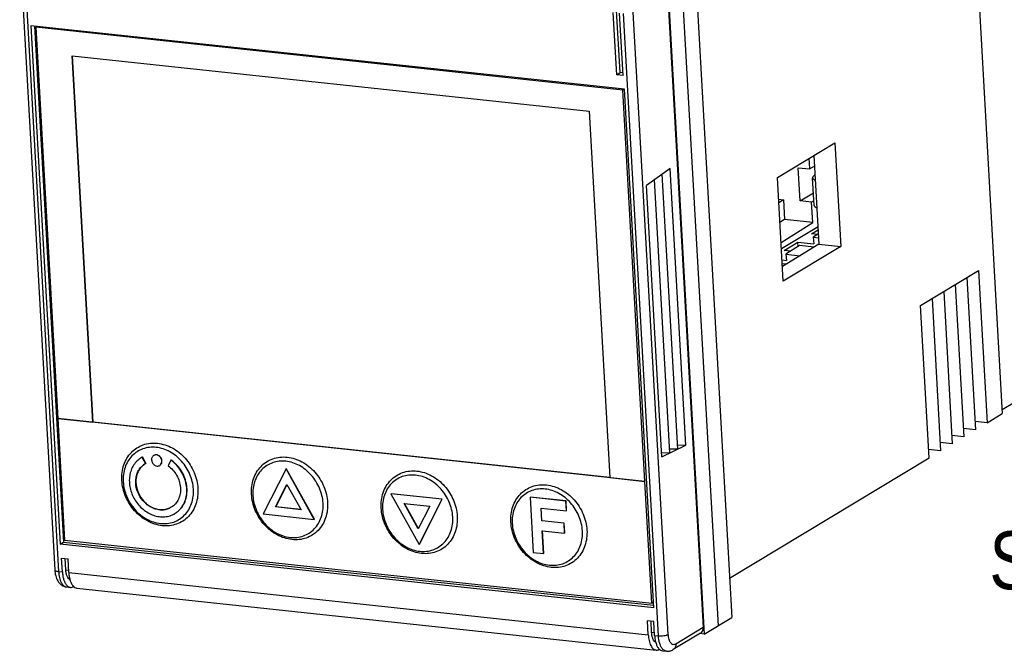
# Model space of a CAD drawing. Header units: millimetres. Extents: x 0 to 420, y 0 to 297.
# Tile 24 of 26: x 266 to 368, y 166 to 232. Entities that reach past the tile are written whole.
import ezdxf

# ---------------------------------------------------------------- set-up
doc = ezdxf.new("R2010")
doc.units = ezdxf.units.MM
doc.header["$LTSCALE"] = 23.1
doc.layers.get('0').update_dxf_attribs({"linetype": 'CONTINUOUS'})
doc.layers.add('3_ALL_AXES', color=7, linetype='CONTINUOUS')
doc.styles.get("Standard").update_dxf_attribs({"font": 'txt', "width": 0.85})

msp = doc.modelspace()

# ---------------------------------------------------------------- linework, layer by layer
at = {"color": 7, "linetype": 'CONTINUOUS'}
for p, q in [((363.71397, 254.43527), (367.30092, 190.75666)), ((265.67905, 238.98142), (269.3063, 174.58732)), ((335.45163, 238.3337), (339.32069, 169.64666)), ((334.03621, 237.47983), (337.90528, 168.79279)), ((332.6208, 236.62596), (336.48986, 167.93892)), ((332.59033, 235.86778), (336.37879, 168.61172)), ((266.84736, 230.90437), (269.87007, 177.24262)), ((328.2318, 224.3244), (266.84736, 230.90437)), ((267.21546, 230.86491), (270.22392, 177.45609)), ((267.48978, 230.83551), (267.34517, 230.74827)), ((267.34517, 230.74827), (269.62631, 190.25154)), ((328.06956, 224.23906), (267.34517, 230.74827)), ((273.25657, 189.8624), (271.12053, 227.78337)), ((271.12053, 227.78337), (324.58439, 222.05243)), ((273.26365, 189.86667), (271.1276, 227.78764)), ((328.21417, 224.32629), (328.06956, 224.23906)), ((330.3507, 183.74232), (328.06956, 224.23906)), ((331.25451, 170.66265), (328.2318, 224.3244)), ((324.58439, 222.05243), (326.72044, 184.13146)), ((344.0447, 215.19682), (349.98945, 218.78306)), ((349.98945, 218.78306), (350.59399, 208.05071)), ((347.38879, 216.07503), (347.32673, 217.17675)), ((347.83186, 217.48147), (348.34953, 208.2913)), ((346.20071, 216.20238), (347.38879, 216.07503)), ((346.39416, 212.76803), (346.20071, 216.20238)), ((347.89391, 216.37975), (347.38879, 216.07503)), ((344.64924, 204.46447), (344.0447, 215.19682)), ((344.1721, 212.9351), (344.68206, 212.88044)), ((344.68206, 212.88044), (344.19202, 212.58158)), ((344.68206, 212.88044), (344.79758, 210.82976)), ((346.39416, 212.76803), (347.77914, 213.60354)), ((347.58224, 212.64068), (346.39416, 212.76803)), ((347.82512, 212.78719), (347.58224, 212.64068)), ((347.70179, 210.51845), (347.58224, 212.64068)), ((344.79758, 210.82976), (344.30753, 210.5309)), ((347.70179, 210.51845), (344.79758, 210.82976)), ((344.42302, 208.48061), (347.70179, 210.51845)), ((348.24858, 210.08344), (344.46142, 207.79879)), ((347.56855, 209.34495), (348.26646, 209.76597)), ((348.18398, 209.27898), (347.56855, 209.34495)), ((348.29018, 209.34498), (347.76363, 209.01772)), ((347.76363, 209.01772), (348.31192, 208.95894)), ((347.76363, 209.01772), (347.80325, 208.3142)), ((348.34953, 208.2913), (344.5647, 205.96537)), ((350.59399, 208.05071), (344.64924, 204.46447)), ((344.73772, 207.63721), (346.15314, 208.49108)), ((346.34962, 208.13887), (344.93561, 207.26003)), ((346.15314, 208.49108), (347.80325, 208.3142)), ((346.17895, 208.0328), (346.15314, 208.49108)), ((347.8413, 207.97897), (346.34962, 208.13887)), ((348.34953, 208.2913), (350.59399, 208.05071)), ((345.4241, 207.56364), (344.73772, 207.63721)), ((344.93561, 207.26003), (346.4136, 207.1016)), ((344.93561, 207.26003), (344.97242, 206.60646)), ((344.52589, 206.65433), (344.97242, 206.60646)), ((344.98591, 206.22422), (344.54747, 206.27122)), ((358.84178, 201.92925), (364.8573, 205.55819)), ((363.6542, 204.8324), (364.54086, 189.09162)), ((364.8573, 205.55819), (365.74396, 189.81741)), ((362.45109, 204.10661), (363.33775, 188.36583)), ((361.24799, 203.38082), (362.13465, 187.64004)), ((359.72844, 186.18847), (358.84178, 201.92925)), ((360.04489, 202.65504), (360.93155, 186.91426)), ((379.13197, 198.28737), (367.27948, 191.13721)), ((365.74396, 189.81741), (367.30092, 190.75666)), ((269.62631, 190.25154), (269.61215, 190.243)), ((269.61215, 190.243), (270.32148, 177.65037)), ((330.33654, 183.73378), (269.61215, 190.243)), ((269.62631, 190.25154), (273.25657, 189.8624)), ((273.26365, 189.86667), (273.25657, 189.8624)), ((326.72751, 184.13573), (273.26365, 189.86667)), ((365.74396, 189.81741), (364.49242, 189.95156)), ((363.33775, 188.36583), (362.08621, 188.49999)), ((364.54086, 189.09162), (363.28931, 189.22577)), ((362.13465, 187.64004), (360.88311, 187.7742)), ((360.93155, 186.91426), (359.68, 187.04841)), ((339.09022, 173.7382), (359.72844, 186.18847)), ((326.72044, 184.13146), (330.3507, 183.74232)), ((330.3507, 183.74232), (330.33654, 183.73378)), ((331.04587, 171.14116), (330.33654, 183.73378)), ((318.48128, 182.11538), (318.46713, 182.10684)), ((322.17737, 181.70913), (318.46713, 182.10684)), ((318.46713, 182.10684), (318.78955, 176.38292)), ((322.19153, 181.71766), (318.48128, 182.11538)), ((322.19153, 181.71766), (322.17737, 181.70913)), ((322.23516, 180.68325), (322.17737, 181.70913)), ((322.24931, 180.69179), (322.19153, 181.71766)), ((319.60035, 180.96568), (322.23516, 180.68325)), ((319.67346, 179.66779), (319.60035, 180.96568)), ((319.68761, 179.67633), (319.6145, 180.97422)), ((322.24931, 180.69179), (322.23516, 180.68325)), ((319.68761, 179.67633), (319.67346, 179.66779)), ((321.97847, 179.42071), (319.67346, 179.66779)), ((321.99262, 179.42925), (319.68761, 179.67633)), ((321.99262, 179.42925), (321.97847, 179.42071)), ((322.03626, 178.39484), (321.97847, 179.42071)), ((322.05041, 178.40338), (321.99262, 179.42925)), ((319.73124, 178.64192), (322.03626, 178.39484)), ((319.86498, 176.26764), (319.73124, 178.64192)), ((319.87914, 176.27618), (319.7454, 178.65046)), ((322.05041, 178.40338), (322.03626, 178.39484)), ((269.87007, 177.24262), (270.22392, 177.45609)), ((331.25451, 170.66265), (269.87007, 177.24262)), ((270.22392, 177.45609), (331.24026, 170.91558)), ((270.32148, 177.65037), (331.04587, 171.14116)), ((318.78955, 176.38292), (319.86498, 176.26764)), ((319.87914, 176.27618), (319.86498, 176.26764)), ((270.09728, 174.37358), (270.01668, 175.80456)), ((270.01668, 175.80456), (270.67673, 175.73381)), ((270.45114, 174.58705), (270.38478, 175.76511)), ((270.75733, 174.30283), (270.67673, 175.73381)), ((270.52301, 172.81925), (270.91904, 172.7768)), ((271.57908, 172.70605), (331.51142, 166.28173)), ((331.22158, 171.24716), (331.04587, 171.14116)), ((331.26911, 169.23875), (330.60906, 169.3095)), ((330.68966, 167.87852), (330.60906, 169.3095)), ((331.04352, 168.09198), (330.97716, 169.27004)), ((331.34971, 167.80777), (331.26911, 169.23875)), ((336.48986, 167.93892), (339.32069, 169.64666)), ((336.10615, 168.04028), (333.27532, 166.33254)), ((336.48986, 167.93892), (336.02138, 167.98914)), ((332.17146, 166.21098), (332.56749, 166.16853))]:
    msp.add_line(p, q, dxfattribs=at)
at = {"color": 9, "linetype": 'CONTINUOUS'}
for p, q in [((266.07401, 238.81014), (269.70126, 174.41603)), ((332.75964, 167.90803), (329.13239, 232.30213)), ((331.74574, 167.76531), (328.11849, 232.15942)), ((347.90435, 215.43362), (347.94747, 215.429)), ((336.37879, 168.61172), (333.54796, 166.90398))]:
    msp.add_line(p, q, dxfattribs=at)
at = {"color": 3, "linetype": 'CONTINUOUS'}
for p, q in [((347.85253, 212.30062), (347.69132, 215.16258)), ((347.90435, 215.43362), (347.9458, 215.45862))]:
    msp.add_line(p, q, dxfattribs=at)
for points, knots in [([(347.90435, 215.43362), (347.87131, 215.41369), (347.81271, 215.3738), (347.74236, 215.30607), (347.69885, 215.23579), (347.69004, 215.18551), (347.69133, 215.16258)], [0, 0, 0, 0, 0.321587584, 0.588599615, 0.808607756, 1, 1, 1, 1]), ([(347.69133, 215.16258), (347.69203, 215.15024), (347.69651, 215.12503), (347.71212, 215.08853), (347.73637, 215.05319), (347.78231, 215.00519), (347.86249, 214.9497), (347.93605, 214.91505), (347.97729, 214.89822)], [0, 0, 0, 0, 0.090864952, 0.186137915, 0.289611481, 0.404094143, 0.672678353, 1, 1, 1, 1]), ([(347.85254, 212.30062), (347.85324, 212.28828), (347.85773, 212.26307), (347.87333, 212.22657), (347.89758, 212.19123), (347.94352, 212.14323), (348.0237, 212.08774), (348.09726, 212.05309), (348.1385, 212.03626)], [0, 0, 0, 0, 0.090864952, 0.186137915, 0.289611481, 0.404094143, 0.672678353, 1, 1, 1, 1])]:
    msp.add_open_spline(points, degree=3, knots=knots, dxfattribs=at)
at = {"color": 7, "linetype": 'CONTINUOUS'}
for points, knots in [([(276.24472, 183.84268), (276.22927, 184.11698), (276.24655, 184.66053), (276.4237, 185.44223), (276.74639, 186.14856), (277.2032, 186.75112), (277.77712, 187.22504), (278.44501, 187.55046), (279.17931, 187.71435), (279.9502, 187.71132), (280.72748, 187.54303), (281.4817, 187.21726), (282.18479, 186.74726), (282.81074, 186.15125), (283.33626, 185.45184), (283.74191, 184.67527), (284.01216, 183.85095), (284.0964, 183.28182), (284.11231, 182.99933)], [0, 0, 0, 0, 0.063963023, 0.125765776, 0.185432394, 0.243380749, 0.300309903, 0.35712356, 0.41474559, 0.473943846, 0.535198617, 0.598647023, 0.664095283, 0.73107397, 0.79892154, 0.866860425, 0.934129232, 1, 1, 1, 1]), ([(283.64601, 182.93367), (283.61644, 183.45863), (283.42453, 184.25105), (282.92976, 185.19673), (282.29063, 186.04848), (281.46115, 186.72156), (280.52248, 187.12665), (279.80502, 187.28209), (279.09365, 187.28486), (278.41598, 187.13362), (277.79961, 186.83333), (277.26996, 186.39596), (276.84839, 185.83986), (276.55062, 185.18802), (276.3873, 184.46663), (276.37122, 183.96508), (276.38548, 183.71195)], [0, 0, 0, 0, 0.13277452, 0.200784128, 0.268699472, 0.400765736, 0.464276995, 0.525592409, 0.584849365, 0.642528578, 0.699398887, 0.756385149, 0.814391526, 0.874120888, 0.935977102, 1, 1, 1, 1]), ([(289.65689, 182.40499), (289.64144, 182.6793), (289.65872, 183.22284), (289.83587, 184.00454), (290.15856, 184.71087), (290.61537, 185.31344), (291.18929, 185.78736), (291.85717, 186.11277), (292.59148, 186.27666), (293.36237, 186.27363), (294.13965, 186.10534), (294.89387, 185.77957), (295.59696, 185.30957), (296.22291, 184.71356), (296.74843, 184.01415), (297.15408, 183.23758), (297.42433, 182.41326), (297.50857, 181.84413), (297.52448, 181.56164)], [0, 0, 0, 0, 0.063963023, 0.125765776, 0.185432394, 0.243380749, 0.300309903, 0.35712356, 0.41474559, 0.473943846, 0.535198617, 0.598647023, 0.664095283, 0.73107397, 0.79892154, 0.866860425, 0.934129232, 1, 1, 1, 1]), ([(297.05818, 181.49598), (297.02861, 182.02094), (296.8367, 182.81336), (296.34193, 183.75904), (295.7028, 184.61079), (294.87332, 185.28388), (293.93465, 185.68897), (293.21719, 185.8444), (292.50582, 185.84717), (291.82815, 185.69593), (291.21178, 185.39564), (290.68213, 184.95827), (290.26056, 184.40217), (289.96279, 183.75033), (289.79947, 183.02894), (289.78339, 182.52739), (289.79765, 182.27426)], [0, 0, 0, 0, 0.13277452, 0.200784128, 0.268699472, 0.400765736, 0.464276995, 0.525592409, 0.584849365, 0.642528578, 0.699398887, 0.756385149, 0.814391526, 0.874120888, 0.935977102, 1, 1, 1, 1]), ([(303.06906, 180.9673), (303.05361, 181.24161), (303.07089, 181.78515), (303.24804, 182.56685), (303.57073, 183.27318), (304.02754, 183.87575), (304.60146, 184.34967), (305.26934, 184.67508), (306.00365, 184.83897), (306.77454, 184.83595), (307.55182, 184.66765), (308.30604, 184.34188), (309.00913, 183.87188), (309.63508, 183.27587), (310.16059, 182.57647), (310.56625, 181.79989), (310.8365, 180.97557), (310.92074, 180.40644), (310.93665, 180.12395)], [0, 0, 0, 0, 0.063963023, 0.125765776, 0.185432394, 0.243380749, 0.300309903, 0.35712356, 0.41474559, 0.473943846, 0.535198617, 0.598647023, 0.664095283, 0.73107397, 0.79892154, 0.866860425, 0.934129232, 1, 1, 1, 1]), ([(310.47035, 180.05829), (310.44077, 180.58325), (310.24887, 181.37568), (309.7541, 182.32135), (309.11497, 183.1731), (308.28549, 183.84619), (307.34681, 184.25128), (306.62936, 184.40671), (305.91798, 184.40948), (305.24032, 184.25824), (304.62395, 183.95795), (304.0943, 183.52058), (303.67273, 182.96449), (303.37496, 182.31264), (303.21164, 181.59126), (303.19556, 181.0897), (303.20982, 180.83657)], [0, 0, 0, 0, 0.13277452, 0.200784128, 0.268699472, 0.400765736, 0.464276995, 0.525592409, 0.584849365, 0.642528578, 0.699398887, 0.756385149, 0.814391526, 0.874120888, 0.935977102, 1, 1, 1, 1]), ([(284.11231, 182.99933), (284.12776, 182.72502), (284.11048, 182.18148), (283.93333, 181.39978), (283.61064, 180.69345), (283.15384, 180.09088), (282.57991, 179.61696), (281.91203, 179.29155), (281.17772, 179.12766), (280.40683, 179.13068), (279.62955, 179.29898), (278.87533, 179.62475), (278.17224, 180.09475), (277.54629, 180.69076), (277.02078, 181.39016), (276.61512, 182.16673), (276.34487, 182.99106), (276.26063, 183.56019), (276.24472, 183.84268)], [0, 0, 0, 0, 0.063963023, 0.125765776, 0.185432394, 0.243380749, 0.300309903, 0.35712356, 0.41474559, 0.473943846, 0.535198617, 0.598647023, 0.664095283, 0.73107397, 0.79892154, 0.866860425, 0.934129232, 1, 1, 1, 1]), ([(276.38548, 183.71195), (276.41505, 183.18699), (276.60696, 182.39456), (277.10173, 181.44889), (277.74086, 180.59714), (278.57034, 179.92405), (279.50901, 179.51896), (280.22646, 179.36353), (280.93784, 179.36076), (281.61551, 179.512), (282.23188, 179.81229), (282.76152, 180.24966), (283.1831, 180.80575), (283.48087, 181.4576), (283.64419, 182.17898), (283.66026, 182.68054), (283.64601, 182.93367)], [0, 0, 0, 0, 0.13277452, 0.200784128, 0.268699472, 0.400765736, 0.464276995, 0.525592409, 0.584849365, 0.642528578, 0.699398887, 0.756385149, 0.814391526, 0.874120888, 0.935977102, 1, 1, 1, 1]), ([(316.48123, 179.52961), (316.46578, 179.80392), (316.48306, 180.34746), (316.66021, 181.12916), (316.9829, 181.83549), (317.43971, 182.43806), (318.01363, 182.91198), (318.68151, 183.23739), (319.41582, 183.40128), (320.18671, 183.39826), (320.96399, 183.22996), (321.71821, 182.90419), (322.4213, 182.43419), (323.04725, 181.83819), (323.57276, 181.13878), (323.97842, 180.36221), (324.24867, 179.53788), (324.33291, 178.96875), (324.34882, 178.68626)], [0, 0, 0, 0, 0.063963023, 0.125765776, 0.185432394, 0.243380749, 0.300309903, 0.35712356, 0.41474559, 0.473943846, 0.535198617, 0.598647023, 0.664095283, 0.73107397, 0.79892154, 0.866860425, 0.934129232, 1, 1, 1, 1]), ([(297.52448, 181.56164), (297.53993, 181.28733), (297.52265, 180.74379), (297.3455, 179.96209), (297.02281, 179.25576), (296.566, 178.65319), (295.99208, 178.17927), (295.3242, 177.85386), (294.58989, 177.68997), (293.819, 177.69299), (293.04172, 177.86129), (292.2875, 178.18706), (291.58441, 178.65706), (290.95846, 179.25307), (290.43295, 179.95248), (290.02729, 180.72905), (289.75704, 181.55337), (289.6728, 182.1225), (289.65689, 182.40499)], [0, 0, 0, 0, 0.063963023, 0.125765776, 0.185432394, 0.243380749, 0.300309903, 0.35712356, 0.41474559, 0.473943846, 0.535198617, 0.598647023, 0.664095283, 0.73107397, 0.79892154, 0.866860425, 0.934129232, 1, 1, 1, 1]), ([(323.88251, 178.62061), (323.85294, 179.14557), (323.66103, 179.93799), (323.16626, 180.88366), (322.52714, 181.73541), (321.69766, 182.4085), (320.75898, 182.81359), (320.04153, 182.96902), (319.33015, 182.97179), (318.65249, 182.82056), (318.03612, 182.52026), (317.50647, 182.08289), (317.0849, 181.5268), (316.78713, 180.87495), (316.62381, 180.15357), (316.60773, 179.65201), (316.62199, 179.39888)], [0, 0, 0, 0, 0.13277452, 0.200784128, 0.268699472, 0.400765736, 0.464276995, 0.525592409, 0.584849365, 0.642528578, 0.699398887, 0.756385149, 0.814391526, 0.874120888, 0.935977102, 1, 1, 1, 1]), ([(289.79765, 182.27426), (289.82722, 181.7493), (290.01913, 180.95688), (290.5139, 180.0112), (291.15303, 179.15945), (291.98251, 178.48636), (292.92118, 178.08127), (293.63863, 177.92584), (294.35001, 177.92307), (295.02768, 178.07431), (295.64405, 178.3746), (296.17369, 178.81197), (296.59527, 179.36806), (296.89304, 180.01991), (297.05636, 180.7413), (297.07243, 181.24285), (297.05818, 181.49598)], [0, 0, 0, 0, 0.13277452, 0.200784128, 0.268699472, 0.400765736, 0.464276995, 0.525592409, 0.584849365, 0.642528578, 0.699398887, 0.756385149, 0.814391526, 0.874120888, 0.935977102, 1, 1, 1, 1]), ([(310.93665, 180.12395), (310.9521, 179.84964), (310.93482, 179.3061), (310.75767, 178.5244), (310.43498, 177.81807), (309.97817, 177.2155), (309.40425, 176.74158), (308.73637, 176.41617), (308.00206, 176.25228), (307.23117, 176.25531), (306.45389, 176.4236), (305.69967, 176.74937), (304.99658, 177.21937), (304.37063, 177.81538), (303.84512, 178.51479), (303.43946, 179.29136), (303.16921, 180.11568), (303.08497, 180.68481), (303.06906, 180.9673)], [0, 0, 0, 0, 0.063963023, 0.125765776, 0.185432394, 0.243380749, 0.300309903, 0.35712356, 0.41474559, 0.473943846, 0.535198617, 0.598647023, 0.664095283, 0.73107397, 0.79892154, 0.866860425, 0.934129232, 1, 1, 1, 1]), ([(303.20982, 180.83657), (303.23939, 180.31161), (303.4313, 179.51919), (303.92607, 178.57351), (304.56519, 177.72176), (305.39468, 177.04868), (306.33335, 176.64358), (307.0508, 176.48815), (307.76218, 176.48538), (308.43985, 176.63662), (309.05622, 176.93691), (309.58586, 177.37428), (310.00743, 177.93038), (310.3052, 178.58222), (310.46853, 179.30361), (310.4846, 179.80516), (310.47035, 180.05829)], [0, 0, 0, 0, 0.13277452, 0.200784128, 0.268699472, 0.400765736, 0.464276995, 0.525592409, 0.584849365, 0.642528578, 0.699398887, 0.756385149, 0.814391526, 0.874120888, 0.935977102, 1, 1, 1, 1]), ([(324.34882, 178.68626), (324.36427, 178.41196), (324.34699, 177.86841), (324.16984, 177.08671), (323.84715, 176.38038), (323.39034, 175.77782), (322.81642, 175.3039), (322.14854, 174.97848), (321.41423, 174.81459), (320.64334, 174.81762), (319.86606, 174.98592), (319.11184, 175.31168), (318.40875, 175.78168), (317.7828, 176.37769), (317.25729, 177.0771), (316.85163, 177.85367), (316.58138, 178.67799), (316.49714, 179.24712), (316.48123, 179.52961)], [0, 0, 0, 0, 0.063963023, 0.125765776, 0.185432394, 0.243380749, 0.300309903, 0.35712356, 0.41474559, 0.473943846, 0.535198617, 0.598647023, 0.664095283, 0.73107397, 0.79892154, 0.866860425, 0.934129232, 1, 1, 1, 1]), ([(316.62199, 179.39888), (316.65156, 178.87392), (316.84347, 178.0815), (317.33824, 177.13583), (317.97736, 176.28408), (318.80685, 175.61099), (319.74552, 175.2059), (320.46297, 175.05046), (321.17435, 175.0477), (321.85202, 175.19893), (322.46838, 175.49923), (322.99803, 175.93659), (323.4196, 176.49269), (323.71737, 177.14454), (323.8807, 177.86592), (323.89677, 178.36747), (323.88251, 178.62061)], [0, 0, 0, 0, 0.13277452, 0.200784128, 0.268699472, 0.400765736, 0.464276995, 0.525592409, 0.584849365, 0.642528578, 0.699398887, 0.756385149, 0.814391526, 0.874120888, 0.935977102, 1, 1, 1, 1]), ([(269.3063, 174.58732), (269.31798, 174.37994), (269.36141, 174.07461), (269.48616, 173.69328), (269.61272, 173.43567), (269.77837, 173.20556), (269.98858, 173.01455), (270.23982, 172.87546), (270.42758, 172.82948), (270.52301, 172.81925)], [0, 0, 0, 0, 0.266989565, 0.392766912, 0.514545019, 0.63448749, 0.755084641, 0.876638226, 1, 1, 1, 1]), ([(336.10615, 168.04027), (336.14277, 168.06236), (336.1883, 168.09824), (336.22702, 168.14035), (336.23636, 168.15134)], [0, 0, 0, 0, 0.747828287, 1, 1, 1, 1]), ([(336.23636, 168.15134), (336.28761, 168.21165), (336.36642, 168.3609), (336.38354, 168.52741), (336.37879, 168.61172)], [0, 0, 0, 0, 0.483795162, 1, 1, 1, 1]), ([(332.56749, 166.16853), (332.69036, 166.15536), (332.94088, 166.17229), (333.17095, 166.26958), (333.27532, 166.33254)], [0, 0, 0, 0, 0.503428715, 1, 1, 1, 1])]:
    msp.add_open_spline(points, degree=3, knots=knots, dxfattribs=at)
at = {"color": 9, "linetype": 'CONTINUOUS'}
for points, knots in [([(269.3063, 174.58732), (269.30686, 174.57733), (269.31344, 174.55589), (269.33665, 174.52783), (269.37163, 174.50222), (269.43904, 174.46866), (269.55039, 174.43665), (269.64728, 174.42182), (269.70126, 174.41603)], [0, 0, 0, 0, 0.06626564, 0.143265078, 0.237450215, 0.351622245, 0.640422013, 1, 1, 1, 1]), ([(269.70126, 174.41603), (269.71299, 174.20764), (269.75171, 173.90593), (269.85824, 173.53377), (269.95632, 173.30006), (270.0735, 173.10647), (270.2081, 172.95724), (270.3584, 172.85662), (270.4691, 172.82503), (270.52301, 172.81925)], [0, 0, 0, 0, 0.32607825, 0.471931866, 0.60378496, 0.720889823, 0.823877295, 0.915294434, 1, 1, 1, 1]), ([(331.74574, 167.76531), (331.83847, 167.75537), (332.02951, 167.7493), (332.30733, 167.77127), (332.52588, 167.81397), (332.67276, 167.86355), (332.73365, 167.89235), (332.75964, 167.90803)], [0, 0, 0, 0, 0.270026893, 0.551601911, 0.805868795, 0.912117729, 1, 1, 1, 1]), ([(332.11136, 166.47631), (332.05688, 166.55277), (331.95945, 166.73097), (331.81012, 167.15803), (331.75979, 167.51597), (331.74574, 167.76531)], [0, 0, 0, 0, 0.208035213, 0.446599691, 1, 1, 1, 1]), ([(333.54796, 166.90398), (333.50505, 166.8781), (333.41477, 166.83927), (333.26696, 166.83968), (333.13, 166.90479), (333.01206, 167.02458), (332.91364, 167.19164), (332.80516, 167.48555), (332.76943, 167.73429), (332.75964, 167.90803)], [0, 0, 0, 0, 0.098280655, 0.188087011, 0.281139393, 0.387720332, 0.513236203, 0.65872139, 1, 1, 1, 1]), ([(332.56749, 166.16853), (332.52534, 166.17305), (332.43976, 166.19392), (332.2723, 166.28334), (332.17021, 166.39372), (332.11136, 166.47631)], [0, 0, 0, 0, 0.225099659, 0.461533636, 1, 1, 1, 1]), ([(333.54796, 166.90398), (333.55436, 166.79021), (333.52564, 166.61523), (333.40337, 166.4291), (333.32028, 166.35966), (333.27532, 166.33254)], [0, 0, 0, 0, 0.517284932, 0.761678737, 1, 1, 1, 1])]:
    msp.add_open_spline(points, degree=3, knots=knots, dxfattribs=at)
at = {"layer": '3_ALL_AXES', "color": 7, "linetype": 'CONTINUOUS'}
for p, q in [((327.42516, 225.83292), (327.06242, 232.27262)), ((327.77901, 226.04639), (327.41627, 232.48609)), ((328.08521, 225.76217), (327.72246, 232.20187)), ((327.42516, 225.83292), (327.77901, 226.04639)), ((328.08521, 225.76217), (327.42516, 225.83292)), ((328.07096, 226.0151), (327.77901, 226.04639)), ((332.9531, 216.11194), (330.52608, 214.38029)), ((334.56521, 187.49234), (332.9531, 216.11194)), ((332.92777, 186.68288), (331.33509, 214.95751)), ((333.74649, 187.08761), (332.1441, 215.53472)), ((332.10905, 186.27815), (330.52608, 214.38029)), ((332.10905, 186.27815), (334.56521, 187.49234)), ((334.56521, 187.49234), (333.72508, 187.46779)), ((279.5595, 186.43408), (279.53827, 186.42127)), ((332.92777, 186.68288), (332.08763, 186.65833)), ((333.74649, 187.08761), (332.90635, 187.06306)), ((278.27239, 186.21268), (278.25116, 186.19987)), ((278.35234, 186.25754), (278.25134, 186.19958)), ((278.37357, 186.27035), (278.35234, 186.25754)), ((278.71727, 185.60253), (278.35234, 186.25754)), ((278.7385, 185.61534), (278.37357, 186.27035)), ((278.63873, 185.55741), (278.71727, 185.60253)), ((278.7385, 185.61534), (278.71727, 185.60253)), ((280.17936, 185.40657), (280.15813, 185.39376)), ((281.32256, 185.93915), (281.02743, 185.3549)), ((281.34379, 185.95196), (281.32256, 185.93915)), ((293.22741, 185.05499), (290.86644, 180.38094)), ((293.24864, 185.0678), (293.22741, 185.05499)), ((296.14682, 179.81492), (293.22741, 185.05499)), ((296.16805, 179.82773), (293.24864, 185.0678)), ((292.13817, 181.09803), (293.31865, 183.43505)), ((292.1594, 181.11083), (293.33042, 183.42911)), ((293.31865, 183.43505), (294.77836, 180.81502)), ((304.10203, 182.4678), (304.0808, 182.45499)), ((304.0808, 182.45499), (307.00021, 177.21492)), ((309.36118, 181.88897), (304.0808, 182.45499)), ((309.38241, 181.90178), (304.10203, 182.4678)), ((305.44926, 181.4549), (308.08945, 181.17189)), ((306.90896, 178.83486), (305.44926, 181.4549)), ((306.92245, 178.86157), (305.47942, 181.45166)), ((307.00021, 177.21492), (309.36118, 181.88897)), ((307.02145, 177.22773), (309.38241, 181.90178)), ((309.38241, 181.90178), (309.36118, 181.88897)), ((281.75909, 180.43294), (281.73786, 180.42013)), ((290.86644, 180.38094), (296.14682, 179.81492)), ((292.1594, 181.11083), (292.13817, 181.09803)), ((294.77836, 180.81502), (292.13817, 181.09803)), ((294.76943, 180.83106), (292.1594, 181.11083)), ((308.08945, 181.17189), (306.90896, 178.83486)), ((296.16805, 179.82773), (296.14682, 179.81492)), ((307.02145, 177.22773), (307.00021, 177.21492))]:
    msp.add_line(p, q, dxfattribs=at)
at = {"layer": '3_ALL_AXES', "color": 9, "linetype": 'CONTINUOUS'}
for p, q in [((269.70126, 174.41603), (270.09728, 174.37358)), ((270.45114, 174.58705), (270.74309, 174.55576)), ((270.75733, 174.30283), (330.68966, 167.87852)), ((331.33546, 168.06069), (331.04352, 168.09198)), ((331.34971, 167.80777), (331.74574, 167.76531))]:
    msp.add_line(p, q, dxfattribs=at)
at = {"layer": '3_ALL_AXES', "color": 7, "linetype": 'CONTINUOUS'}
for centre, radius, start, end in [((280.51784, 182.44148), 2.36098, 301.1138246, 310.7855471), ((280.48607, 182.47787), 2.40929, 310.7921513, 316.4253756)]:
    msp.add_arc(centre, radius, start, end, dxfattribs=at)
for points, knots in [([(279.53829, 186.42123), (279.50234, 186.39953), (279.43578, 186.34409), (279.33805, 186.19511), (279.31503, 186.05515), (279.32016, 185.96412)], [0, 0, 0, 0, 0.238296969, 0.482674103, 1, 1, 1, 1]), ([(280.37624, 185.85092), (280.37038, 185.9549), (280.32158, 186.112), (280.19754, 186.2823), (280.04439, 186.41693), (279.85216, 186.49157), (279.66217, 186.4786), (279.57647, 186.44428), (279.53829, 186.42123)], [0, 0, 0, 0, 0.262100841, 0.395807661, 0.527094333, 0.772335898, 0.887777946, 1, 1, 1, 1]), ([(280.39747, 185.86373), (280.39161, 185.96771), (280.34274, 186.12483), (280.21889, 186.29504), (280.10073, 186.39858), (279.96597, 186.46886), (279.82351, 186.50081), (279.68337, 186.49142), (279.59768, 186.45713), (279.5595, 186.43408)], [0, 0, 0, 0, 0.261534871, 0.394965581, 0.525987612, 0.652304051, 0.77281658, 0.888008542, 1, 1, 1, 1]), ([(278.25117, 186.19985), (278.09324, 186.10451), (277.79645, 185.87374), (277.44007, 185.42978), (277.18356, 184.90491), (277.03597, 184.32042), (277.00208, 183.69853), (277.10976, 182.84547), (277.52178, 181.81814), (278.23846, 180.97461), (278.9429, 180.48159), (279.50883, 180.22161), (280.0947, 180.07957), (280.67861, 180.06182), (281.23746, 180.17003), (281.57993, 180.32491), (281.73785, 180.42014)], [0, 0, 0, 0, 0.056936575, 0.114775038, 0.174255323, 0.235836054, 0.299603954, 0.36533051, 0.500013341, 0.634695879, 0.700421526, 0.764188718, 0.825766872, 0.885251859, 0.943083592, 1, 1, 1, 1]), ([(281.35045, 181.06233), (281.22764, 180.98822), (280.96123, 180.86787), (280.5266, 180.78365), (280.07244, 180.79742), (279.61676, 180.9079), (279.17661, 181.11016), (278.62872, 181.49352), (278.07125, 182.15029), (277.69039, 183.09714), (277.65284, 183.93585), (277.80824, 184.5504), (278.00771, 184.95872), (278.28491, 185.304), (278.51575, 185.4835), (278.63858, 185.55766)], [0, 0, 0, 0, 0.056946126, 0.114807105, 0.174323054, 0.235935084, 0.299736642, 0.365495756, 0.500249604, 0.63500302, 0.764036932, 0.825650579, 0.885159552, 0.943033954, 1, 1, 1, 1]), ([(278.58098, 185.52009), (278.46753, 185.44343), (278.25536, 185.26243), (278.00189, 184.92446), (277.81962, 184.53112), (277.67728, 183.94428), (277.70882, 183.14748), (278.05403, 182.23947), (278.65791, 181.47488), (279.328, 181.03273), (279.90854, 180.84501), (280.34338, 180.79206), (280.76764, 180.82778), (281.03566, 180.91099), (281.16153, 180.96625)], [0, 0, 0, 0, 0.056845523, 0.114658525, 0.174105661, 0.235562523, 0.364010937, 0.498051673, 0.632583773, 0.762290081, 0.824477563, 0.884601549, 0.942925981, 1, 1, 1, 1]), ([(279.32016, 185.96412), (279.32602, 185.86014), (279.37481, 185.70304), (279.49886, 185.53274), (279.65201, 185.39811), (279.84423, 185.32347), (280.03423, 185.33644), (280.11992, 185.37076), (280.1581, 185.39381)], [0, 0, 0, 0, 0.262100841, 0.395807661, 0.527094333, 0.772335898, 0.887777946, 1, 1, 1, 1]), ([(280.1581, 185.39381), (280.19405, 185.41551), (280.26061, 185.47095), (280.35835, 185.61993), (280.38136, 185.75989), (280.37624, 185.85092)], [0, 0, 0, 0, 0.238296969, 0.482674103, 1, 1, 1, 1]), ([(280.25542, 185.46535), (280.30532, 185.51385), (280.38413, 185.64168), (280.40167, 185.78916), (280.39747, 185.86373)], [0, 0, 0, 0, 0.482353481, 1, 1, 1, 1]), ([(281.02743, 185.3549), (281.20683, 185.22787), (281.54, 184.92873), (281.93176, 184.3836), (282.19946, 183.7692), (282.32555, 183.12425), (282.30113, 182.48901), (282.12546, 181.9038), (281.80763, 181.40803), (281.51101, 181.15923), (281.35045, 181.06233)], [0, 0, 0, 0, 0.131139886, 0.264552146, 0.397640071, 0.52788782, 0.653369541, 0.773247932, 0.888113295, 1, 1, 1, 1]), ([(282.23155, 180.81715), (282.38265, 180.97593), (282.64712, 181.34301), (282.89666, 181.9857), (282.99475, 182.69477), (282.91826, 183.68721), (282.44464, 184.88674), (281.73457, 185.64742), (281.32256, 185.93915)], [0, 0, 0, 0, 0.112964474, 0.230044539, 0.352046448, 0.478732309, 0.739807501, 1, 1, 1, 1]), ([(282.09789, 180.68102), (282.26789, 180.83038), (282.57136, 181.18582), (282.87217, 181.83121), (283.01072, 182.55763), (282.98116, 183.32386), (282.78683, 184.08822), (282.43895, 184.80936), (281.95706, 185.44791), (281.55757, 185.80059), (281.34379, 185.95196)], [0, 0, 0, 0, 0.112239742, 0.22832637, 0.349439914, 0.475574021, 0.605666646, 0.73790061, 0.870075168, 1, 1, 1, 1]), ([(270.09728, 174.37358), (270.10495, 174.23757), (270.13222, 173.97698), (270.2126, 173.61203), (270.32823, 173.29911), (270.43442, 173.11888), (270.4937, 173.04337)], [0, 0, 0, 0, 0.290635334, 0.557825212, 0.795183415, 1, 1, 1, 1]), ([(270.8766, 173.5603), (270.81408, 173.59297), (270.69487, 173.70518), (270.57062, 173.94023), (270.48466, 174.24288), (270.45788, 174.46742), (270.45114, 174.58705)], [0, 0, 0, 0, 0.183986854, 0.412416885, 0.687490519, 1, 1, 1, 1]), ([(270.75733, 174.30283), (270.76581, 174.15226), (270.79722, 173.86576), (270.86476, 173.58503), (270.90802, 173.45532)], [0, 0, 0, 0, 0.524478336, 1, 1, 1, 1]), ([(270.90802, 173.45532), (270.94252, 173.35186), (271.01994, 173.1636), (271.17649, 172.92659), (271.36274, 172.76405), (271.50906, 172.71356), (271.57908, 172.70604)], [0, 0, 0, 0, 0.309692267, 0.574930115, 0.800025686, 1, 1, 1, 1]), ([(270.4937, 173.04337), (270.55019, 172.97142), (270.64707, 172.87608), (270.80153, 172.79927), (270.88018, 172.78097), (270.91904, 172.7768)], [0, 0, 0, 0, 0.533973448, 0.771880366, 1, 1, 1, 1]), ([(270.91904, 172.7768), (270.97578, 172.77071), (271.09716, 172.77974), (271.20851, 172.82669), (271.26236, 172.85732)], [0, 0, 0, 0, 0.479491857, 1, 1, 1, 1]), ([(331.46898, 167.06523), (331.40646, 167.0979), (331.28725, 167.21011), (331.163, 167.44517), (331.07704, 167.74781), (331.05026, 167.97236), (331.04352, 168.09198)], [0, 0, 0, 0, 0.183986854, 0.412416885, 0.687490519, 1, 1, 1, 1]), ([(330.68966, 167.87852), (330.7014, 167.67012), (330.75106, 167.28551), (330.89655, 166.84261), (331.06186, 166.56891), (331.19655, 166.41976), (331.34679, 166.31906), (331.45751, 166.28752), (331.51142, 166.28173)], [0, 0, 0, 0, 0.326251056, 0.603579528, 0.72075647, 0.823791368, 0.915251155, 1, 1, 1, 1]), ([(331.34971, 167.80777), (331.35819, 167.65719), (331.3896, 167.37069), (331.45714, 167.08997), (331.5004, 166.96026)], [0, 0, 0, 0, 0.524478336, 1, 1, 1, 1]), ([(331.5004, 166.96026), (331.5349, 166.8568), (331.61232, 166.66854), (331.76887, 166.43153), (331.95512, 166.26898), (332.10144, 166.21849), (332.17146, 166.21098)], [0, 0, 0, 0, 0.309692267, 0.574930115, 0.800025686, 1, 1, 1, 1]), ([(331.51142, 166.28173), (331.56816, 166.27564), (331.68954, 166.28468), (331.80089, 166.33163), (331.85474, 166.36226)], [0, 0, 0, 0, 0.479491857, 1, 1, 1, 1])]:
    msp.add_open_spline(points, degree=3, knots=knots, dxfattribs=at)

# ---------------------------------------------------------------- texts
at = {"color": 2, "linetype": 'CONTINUOUS', "insert": (401.60585, 178.57336), "char_height": 6, "width": 68.3571429, "attachment_point": 3, "line_spacing_factor": 0.9}
msp.add_mtext('SCALA  3:2', dxfattribs=at)

doc.saveas('drawing.dxf')
